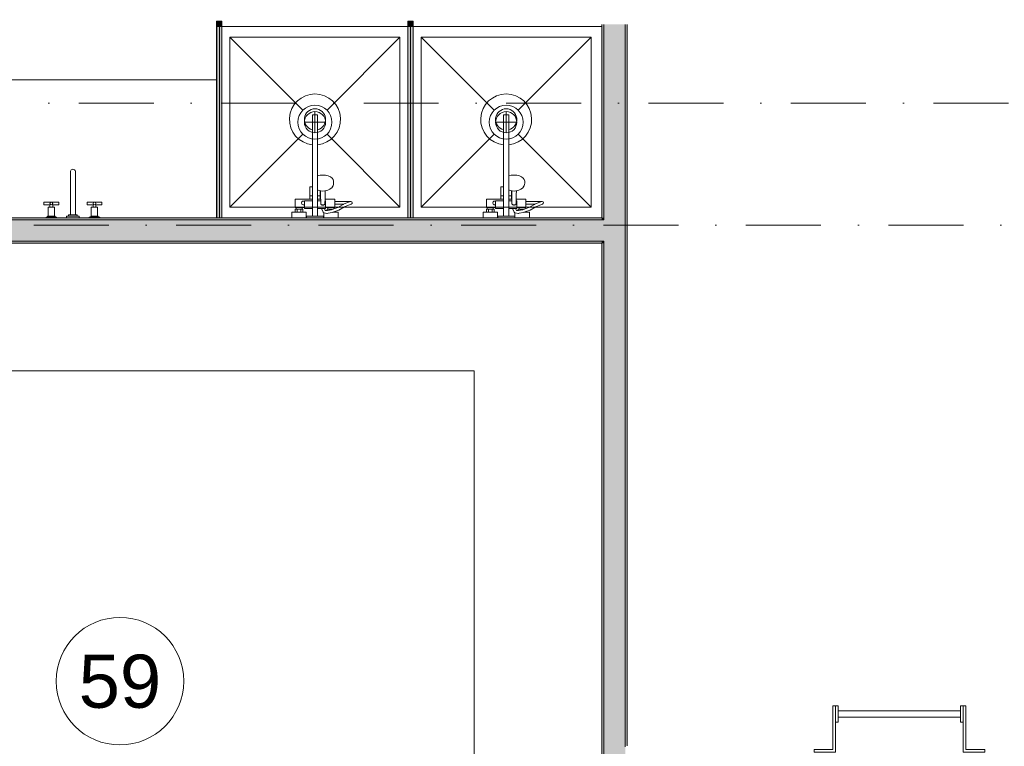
# Model space of a CAD drawing. Header units: millimetres. Extents: x -14761 to 157739, y -22400 to 107990.
# Tile 136 of 256: x 109640 to 114274, y 23972 to 27393. Entities that reach past the tile are written whole.
import ezdxf

# ---------------------------------------------------------------- set-up
doc = ezdxf.new("R2010")
doc.units = ezdxf.units.MM
doc.header["$MEASUREMENT"] = 0
doc.linetypes.add('Штриховая', pattern=[564.444447, 282.222223, -282.222223])
doc.linetypes.add('Штрихпунктирная', pattern=[670.277762, 352.777767, -176.388884, 0, -141.111112])
for name, color, linetype in [('Интерьер - конструкции мебели', 7, 'Continuous'), ('Интерьер - Оборудование', 7, 'Continuous'), ('Интерьер - Сантехника', 7, 'Continuous'), ('Конструктив - Стены Блок 100 нов', 7, 'Continuous'), ('Элемент Модели - Зона', 7, 'Continuous'), ('Элемент Модели - Оси', 7, 'Continuous')]:
    doc.layers.add(name, color=color, linetype=linetype)
doc.styles.add('СГЕНЕРИР_СТИЛЬ_1', font='txt')

msp = doc.modelspace()

# ---------------------------------------------------------------- hatches: boundary and pattern name
at = {"layer": 'Интерьер - Оборудование', "linetype": 'Continuous', "lineweight": 0, "true_color": 0x666666}
for points in [[(110592.1, 27385), (110567.1, 27385), (110567.1, 27360), (110592.1, 27360)], [(111492.1, 27385), (111467.1, 27385), (111467.1, 27360), (111492.1, 27360)]]:
    msp.add_hatch(color=251, dxfattribs=at).paths.add_polyline_path(points)
at = {"layer": 'Интерьер - Оборудование', "linetype": 'Continuous', "lineweight": 0, "true_color": 0x000000}
for points in [[(110591.6, 26460), (110591.6, 27360), (110567.6, 27360), (110567.6, 26460)], [(111491.6, 26460), (111491.6, 27360), (111467.6, 27360), (111467.6, 26460)]]:
    msp.add_hatch(color=18, dxfattribs=at).paths.add_polyline_path(points)
at = {"layer": 'Конструктив - Стены Блок 100 нов', "linetype": 'Continuous', "lineweight": 0, "true_color": 0x000000}
for points in [[(112390, 26460), (112390, 27370), (112380, 27370), (112380, 26460)], [(112490, 26450), (112490, 27370), (112390, 27370), (112390, 26450)], [(112500, 23974.7), (112500, 27370), (112490, 27370), (112490, 23974.7)], [(112380, 26460), (108300, 26460), (108300, 26450), (112380, 26450)], [(108300, 26350), (112380, 26350), (112380, 26450), (108300, 26450)], [(112380, 26460), (112380, 26450), (112390, 26450), (112390, 26460)], [(112380, 26450), (112380, 26350), (112390, 26350), (112390, 26450)], [(112390, 26450), (112390, 26350), (112490, 26350), (112490, 26450)], [(107920, 26340), (112380, 26340), (112380, 26350), (107920, 26350)], [(112380, 26350), (112380, 26340), (112390, 26340), (112390, 26350)], [(112380, 26340), (112380, 21180.1), (112390, 21180.1), (112390, 26340)], [(112390, 26350), (112390, 21180.1), (112490, 21180.1), (112490, 26350)]]:
    msp.add_hatch(color=18, dxfattribs=at).paths.add_polyline_path(points)

# ---------------------------------------------------------------- linework, layer by layer
at = {"layer": 'Интерьер - конструкции мебели', "color": 7, "linetype": 'Continuous', "lineweight": 15, "flags": 128}
for points in [[(108300, 26460), (110567.6, 26460), (110567.6, 27110), (108300, 27110)], [(107900, 26340), (107900, 22780.1), (108500.3, 22780.1), (108500.3, 25740.2), (111780, 25740.2), (111780, 21180.1), (112380, 21180.1), (112380, 26340)]]:
    msp.add_lwpolyline(points, close=True, dxfattribs=at)
at = {"layer": 'Интерьер - Оборудование', "color": 7, "linetype": 'Continuous', "lineweight": 15}
for p, q in [((110567.1, 27360), (110567.1, 26460)), ((110567.6, 27360), (110567.1, 27360)), ((110591.6, 27360), (110592.1, 27360)), ((110592.1, 27360), (110592.1, 26460)), ((111467.1, 27360), (111467.1, 26460)), ((111467.6, 27360), (111467.1, 27360)), ((111491.6, 27360), (111492.1, 27360)), ((111492.1, 27360), (111492.1, 26460)), ((111018, 26803.6), (111018, 26945)), ((111018, 26945), (111042, 26945)), ((111042, 26803.6), (111042, 26945)), ((111918, 26803.6), (111918, 26945)), ((111918, 26945), (111942, 26945)), ((111942, 26803.6), (111942, 26945)), ((111042, 26657), (111042, 26504)), ((111942, 26657), (111942, 26504)), ((111018, 26504), (111018, 26605)), ((111042.1, 26602.4), (111042, 26602.3)), ((111918, 26504), (111918, 26605)), ((111942.1, 26602.4), (111942, 26602.3)), ((111005, 26563), (111018, 26563)), ((111044.2, 26590.2), (111042, 26591.2)), ((111042, 26588.3), (111042.1, 26588.3)), ((111055, 26563), (111042, 26563)), ((111049.4, 26588.8), (111044.2, 26590.2)), ((111057.9, 26586.8), (111049.4, 26588.8)), ((111055, 26548), (111055, 26587.5)), ((111056, 26587.3), (111056.5, 26569.1)), ((111056.5, 26569.1), (111057, 26526.8)), ((111067, 26586.1), (111057.9, 26586.8)), ((111076.1, 26586.8), (111067, 26586.1)), ((111078, 26587.3), (111076.1, 26586.8)), ((111905, 26563), (111918, 26563)), ((111944.2, 26590.2), (111942, 26591.2)), ((111942, 26588.3), (111942.1, 26588.3)), ((111955, 26563), (111942, 26563)), ((111949.4, 26588.8), (111944.2, 26590.2)), ((111957.9, 26586.8), (111949.4, 26588.8)), ((111955, 26548), (111955, 26587.5)), ((111956, 26587.3), (111956.5, 26569.1)), ((111956.5, 26569.1), (111957, 26526.8)), ((111967, 26586.1), (111957.9, 26586.8)), ((111976.1, 26586.8), (111967, 26586.1)), ((111978, 26587.3), (111976.1, 26586.8)), ((109782.6, 26521), (109784.5, 26522.9)), ((109782.6, 26510), (109795.6, 26510)), ((109795.6, 26521), (109793.7, 26522.9)), ((109985.6, 26521), (109987.5, 26522.9)), ((109998.6, 26510), (109985.6, 26510)), ((109998.6, 26521), (109996.7, 26522.9)), ((110980, 26508), (110980, 26540)), ((110980, 26540), (111018, 26540)), ((111005, 26548), (111018, 26548)), ((111056.7, 26548), (111042, 26548)), ((111056.8, 26540), (111042, 26540)), ((111057, 26526.8), (111057.2, 26525.2)), ((111057.2, 26525.2), (111057.9, 26523.7)), ((111057.9, 26523.7), (111059.1, 26522.3)), ((111059.1, 26522.3), (111060.5, 26521.3)), ((111060.5, 26521.3), (111062, 26520.8)), ((111062, 26520.8), (111062, 26520.8)), ((111064.4, 26519.6), (111062, 26520.8)), ((111062, 26520.8), (111062.2, 26520.7)), ((111062.2, 26520.7), (111064, 26520.5)), ((111064, 26520.5), (111070, 26520.5)), ((111067, 26519.2), (111064.4, 26519.6)), ((111069.6, 26519.6), (111067, 26519.2)), ((111072, 26520.8), (111069.6, 26519.6)), ((111070, 26520.5), (111071.8, 26520.7)), ((111071.8, 26520.7), (111072, 26520.8)), ((111072, 26520.8), (111073.5, 26521.3)), ((111072, 26520.8), (111072, 26520.8)), ((111073.5, 26521.3), (111074.9, 26522.3)), ((111074.9, 26522.3), (111076.1, 26523.7)), ((111076.1, 26523.7), (111076.8, 26525.2)), ((111076.8, 26525.2), (111077, 26526.8)), ((111077.3, 26548), (111077, 26526.8)), ((111080, 26540), (111077.2, 26540)), ((111080, 26540), (111080, 26508)), ((111080, 26518.5), (111080, 26515.1)), ((111080, 26515.1), (111080, 26512)), ((111080, 26512), (111080, 26509.3)), ((111123, 26523.5), (111123, 26536.5)), ((111183.4, 26531.8), (111164.4, 26523.5)), ((111197, 26536.2), (111183.4, 26531.8)), ((111197, 26536.2), (111199, 26536.5)), ((111880, 26508), (111880, 26540)), ((111880, 26540), (111918, 26540)), ((111905, 26548), (111918, 26548)), ((111956.7, 26548), (111942, 26548)), ((111956.8, 26540), (111942, 26540)), ((111957, 26526.8), (111957.2, 26525.2)), ((111957.2, 26525.2), (111957.9, 26523.7)), ((111957.9, 26523.7), (111959.1, 26522.3)), ((111959.1, 26522.3), (111960.5, 26521.3)), ((111960.5, 26521.3), (111962, 26520.8)), ((111962, 26520.8), (111962, 26520.8)), ((111964.4, 26519.6), (111962, 26520.8)), ((111962, 26520.8), (111962.2, 26520.7)), ((111962.2, 26520.7), (111964, 26520.5)), ((111964, 26520.5), (111970, 26520.5)), ((111967, 26519.2), (111964.4, 26519.6)), ((111969.6, 26519.6), (111967, 26519.2)), ((111972, 26520.8), (111969.6, 26519.6)), ((111970, 26520.5), (111971.8, 26520.7)), ((111971.8, 26520.7), (111972, 26520.8)), ((111972, 26520.8), (111973.5, 26521.3)), ((111972, 26520.8), (111972, 26520.8)), ((111973.5, 26521.3), (111974.9, 26522.3)), ((111974.9, 26522.3), (111976.1, 26523.7)), ((111976.1, 26523.7), (111976.8, 26525.2)), ((111976.8, 26525.2), (111977, 26526.8)), ((111977.3, 26548), (111977, 26526.8)), ((111980, 26540), (111977.2, 26540)), ((111980, 26540), (111980, 26508)), ((111980, 26518.5), (111980, 26515.1)), ((111980, 26515.1), (111980, 26512)), ((111980, 26512), (111980, 26509.3)), ((112023, 26523.5), (112023, 26536.5)), ((112083.4, 26531.8), (112064.4, 26523.5)), ((112097, 26536.2), (112083.4, 26531.8)), ((112097, 26536.2), (112099, 26536.5)), ((109806.6, 26463.5), (109771.6, 26463.5)), ((109774.1, 26467), (109804.1, 26467)), ((109974.6, 26463.5), (110009.6, 26463.5)), ((110007.1, 26467), (109977.1, 26467)), ((110937, 26486), (110973, 26486)), ((110941, 26508), (110969, 26508)), ((110941, 26500), (110969, 26500)), ((110946, 26486), (110946, 26500)), ((110964, 26486), (110964, 26500)), ((111018, 26468), (111042, 26468)), ((111074.5, 26504), (111060.6, 26504)), ((111071.5, 26483), (111071, 26483.2)), ((111072.8, 26482.7), (111071.5, 26483)), ((111085.9, 26480.6), (111072.8, 26482.7)), ((111087.2, 26480.5), (111085.9, 26480.6)), ((111088.4, 26493.9), (111086.8, 26493.6)), ((111091.7, 26481.4), (111087.2, 26480.5)), ((111107.5, 26497.6), (111088.4, 26493.9)), ((111119, 26508), (111091, 26508)), ((111091, 26500), (111096, 26500)), ((111111, 26485), (111091.7, 26481.4)), ((111096, 26500), (111114, 26500)), ((111096, 26495.3), (111096, 26500)), ((111119, 26501.6), (111107.5, 26497.6)), ((111123, 26489.3), (111111, 26485)), ((111112.1, 26485.5), (111112.1, 26485.5)), ((111113.7, 26486), (111123, 26486)), ((111114, 26500), (111114.4, 26500)), ((111114, 26499.9), (111114, 26500)), ((111837, 26486), (111873, 26486)), ((111841, 26508), (111869, 26508)), ((111841, 26500), (111869, 26500)), ((111846, 26486), (111846, 26500)), ((111864, 26486), (111864, 26500)), ((111918, 26468), (111942, 26468)), ((111974.5, 26504), (111960.6, 26504)), ((111971.5, 26483), (111971, 26483.2)), ((111972.8, 26482.7), (111971.5, 26483)), ((111985.9, 26480.6), (111972.8, 26482.7)), ((111987.2, 26480.5), (111985.9, 26480.6)), ((111988.4, 26493.9), (111986.8, 26493.6)), ((111991.7, 26481.4), (111987.2, 26480.5)), ((112007.5, 26497.6), (111988.4, 26493.9)), ((112019, 26508), (111991, 26508)), ((111991, 26500), (111996, 26500)), ((112011, 26485), (111991.7, 26481.4)), ((111996, 26500), (112014, 26500)), ((111996, 26495.3), (111996, 26500)), ((112019, 26501.6), (112007.5, 26497.6)), ((112023, 26489.3), (112011, 26485)), ((112012.1, 26485.5), (112012.1, 26485.5)), ((112013.7, 26486), (112023, 26486)), ((112014, 26500), (112014.4, 26500)), ((112014, 26499.9), (112014, 26500)), ((110567.1, 26460), (110567.6, 26460)), ((110592.1, 26460), (110591.6, 26460)), ((111467.1, 26460), (111467.6, 26460)), ((111492.1, 26460), (111491.6, 26460))]:
    msp.add_line(p, q, dxfattribs=at)
at = {"layer": 'Интерьер - Оборудование', "color": 7, "linetype": 'Continuous', "lineweight": 15, "flags": 128}
for points in [[(110592.1, 27385), (110592.1, 27360), (110567.1, 27360), (110567.1, 27385)], [(110591.6, 26460), (110567.6, 26460), (110567.6, 27360), (110591.6, 27360)], [(111492.1, 27385), (111492.1, 27360), (111467.1, 27360), (111467.1, 27385)], [(111491.6, 26460), (111467.6, 26460), (111467.6, 27360), (111491.6, 27360)], [(109804.1, 26510), (109804.1, 26467), (109806.6, 26467), (109806.6, 26463.5), (109814.1, 26463.5), (109814.1, 26460), (109764.1, 26460), (109764.1, 26463.5), (109771.6, 26463.5), (109771.6, 26467), (109774.1, 26467), (109774.1, 26510), (109782.6, 26510), (109782.6, 26521), (109754.1, 26521), (109754.1, 26534), (109824.1, 26534), (109824.1, 26521), (109795.6, 26521), (109795.6, 26510)], [(109977.1, 26510), (109977.1, 26467), (109974.6, 26467), (109974.6, 26463.5), (109967.1, 26463.5), (109967.1, 26460), (110017.1, 26460), (110017.1, 26463.5), (110009.6, 26463.5), (110009.6, 26467), (110007.1, 26467), (110007.1, 26510), (109998.6, 26510), (109998.6, 26521), (110027.1, 26521), (110027.1, 26534), (109957.1, 26534), (109957.1, 26521), (109985.6, 26521), (109985.6, 26510)], [(111119, 26508), (111119, 26501.6), (111136.9, 26508), (111163, 26522.9), (111164.4, 26523.5), (111123, 26523.5), (111123, 26508)], [(112019, 26508), (112019, 26501.6), (112036.9, 26508), (112063, 26522.9), (112064.4, 26523.5), (112023, 26523.5), (112023, 26508)], [(109920.6, 26467), (109860.6, 26467), (109860.6, 26460), (109920.6, 26460)], [(109910.6, 26474), (109870.6, 26474), (109870.6, 26467), (109910.6, 26467)], [(111080, 26504), (111074.5, 26504), (111078.2, 26495), (111086.8, 26493.6), (111087, 26493.6), (111087, 26500), (111091, 26500), (111091, 26508), (111080, 26508)], [(111980, 26504), (111974.5, 26504), (111978.2, 26495), (111986.8, 26493.6), (111987, 26493.6), (111987, 26500), (111991, 26500), (111991, 26508), (111980, 26508)], [(113378.8, 23944.7), (113378.8, 23957.4), (113467.7, 23957.4), (113467.7, 24162.8), (113480.4, 24162.8), (113480.4, 23944.7)], [(113480.4, 24162.8), (113493.1, 24162.8), (113493.1, 24086.6), (113480.4, 24086.6)], [(114080.4, 24086.6), (114067.7, 24086.6), (114067.7, 24162.8), (114080.4, 24162.8)], [(114080.4, 23944.7), (114080.4, 24162.8), (114093.1, 24162.8), (114093.1, 23957.4), (114182, 23957.4), (114182, 23944.7)], [(114067.7, 24139.7), (114067.7, 24109.7), (113493.1, 24109.7), (113493.1, 24139.7)]]:
    msp.add_lwpolyline(points, close=True, dxfattribs=at)
for points in [[(111018, 26803.6, -19.949874), (111042, 26803.6), (111042, 26657), (111054.1, 26659.9), (111067, 26660.9), (111079.9, 26659.9), (111092, 26657), (111102.4, 26652.5), (111110.3, 26646.5), (111115.3, 26639.6), (111117, 26632.2), (111117, 26621.6), (111116.5, 26618.4), (111114.8, 26611), (111113.4, 26608.3), (111108.6, 26601.6), (111106.5, 26599.8), (111099.2, 26594.4), (111089.8, 26590.2), (111084.6, 26588.8), (111078, 26587.3), (111077.5, 26569.1), (111077.3, 26548), (111123, 26548), (111123, 26536.5), (111199, 26536.5, -0.853753), (111201, 26523.8), (111188.2, 26519.6), (111169, 26511.3), (111142.3, 26496.1), (111123, 26489.3), (111123, 26486), (111139, 26486), (111139, 26460), (111071, 26460), (111071, 26483.2), (111070.4, 26483.5), (111069.3, 26484.2), (111068.5, 26485.1), (111067.8, 26486.2), (111060.4, 26504), (111042, 26504), (111042, 26468), (111070, 26468), (111070, 26460), (110990, 26460), (110990, 26468), (111018, 26468), (111018, 26504), (110980, 26504), (110980, 26508), (110969, 26508), (110969, 26500), (110973, 26500), (110973, 26486), (110989, 26486), (110989, 26460), (110921, 26460), (110921, 26486), (110937, 26486), (110937, 26500), (110941, 26500), (110941, 26508), (110937, 26508), (110937, 26548), (111005, 26548), (111005, 26605), (111005.6, 26605), (111007.2, 26605), (111009.6, 26605), (111012.9, 26605), (111016.9, 26605), (111018, 26605)], [(111918, 26803.6, -19.949874), (111942, 26803.6), (111942, 26657), (111954.1, 26659.9), (111967, 26660.9), (111979.9, 26659.9), (111992, 26657), (112002.4, 26652.5), (112010.3, 26646.5), (112015.3, 26639.6), (112017, 26632.2), (112017, 26621.6), (112016.5, 26618.4), (112014.8, 26611), (112013.4, 26608.3), (112008.6, 26601.6), (112006.5, 26599.8), (111999.2, 26594.4), (111989.8, 26590.2), (111984.6, 26588.8), (111978, 26587.3), (111977.5, 26569.1), (111977.3, 26548), (112023, 26548), (112023, 26536.5), (112099, 26536.5, -0.853753), (112101, 26523.8), (112088.2, 26519.6), (112069, 26511.3), (112042.3, 26496.1), (112023, 26489.3), (112023, 26486), (112039, 26486), (112039, 26460), (111971, 26460), (111971, 26483.2), (111970.4, 26483.5), (111969.3, 26484.2), (111968.5, 26485.1), (111967.8, 26486.2), (111960.4, 26504), (111942, 26504), (111942, 26468), (111970, 26468), (111970, 26460), (111890, 26460), (111890, 26468), (111918, 26468), (111918, 26504), (111880, 26504), (111880, 26508), (111869, 26508), (111869, 26500), (111873, 26500), (111873, 26486), (111889, 26486), (111889, 26460), (111821, 26460), (111821, 26486), (111837, 26486), (111837, 26500), (111841, 26500), (111841, 26508), (111837, 26508), (111837, 26548), (111905, 26548), (111905, 26605), (111905.6, 26605), (111907.2, 26605), (111909.6, 26605), (111912.9, 26605), (111916.9, 26605), (111918, 26605)], [(109878.6, 26474), (109902.6, 26474), (109902.6, 26679.1, 0.759247), (109878.6, 26679.1)]]:
    msp.add_lwpolyline(points, format="xyb", close=True, dxfattribs=at)
at = {"layer": 'Интерьер - Оборудование', "color": 7, "linetype": 'Continuous', "lineweight": 15}
for centre in [(109789.1, 26527.5), (109992.1, 26527.5)]:
    msp.add_circle(centre, 6.5, dxfattribs=at)
for centre, radius, start, end in [((111030, 26923), 50, 283.8865, 256.1135), ((111930, 26923), 50, 283.8865, 256.1135), ((110975.5, 26530), 9, 60, 300), ((111875.5, 26530), 9, 60, 300)]:
    msp.add_arc(centre, radius, start, end, dxfattribs=at)
at = {"layer": 'Интерьер - Сантехника', "color": 7, "linetype": 'Continuous', "lineweight": 15}
for p, q in [((111430, 27310), (110630, 27310)), ((110630, 27310), (110630, 26510)), ((110630, 27310), (110973.4, 26966.6)), ((111430, 27310), (111086.6, 26966.6)), ((111430, 26510), (111430, 27310)), ((112330, 27310), (111530, 27310)), ((111530, 27310), (111530, 26510)), ((111530, 27310), (111873.4, 26966.6)), ((112330, 27310), (111986.6, 26966.6)), ((112330, 26510), (112330, 27310)), ((111030, 26960), (111030, 26860)), ((111930, 26960), (111930, 26860)), ((111080, 26910), (110980, 26910)), ((111980, 26910), (111880, 26910)), ((110630, 26510), (110973.4, 26853.4)), ((111430, 26510), (111086.6, 26853.4)), ((111530, 26510), (111873.4, 26853.4)), ((112330, 26510), (111986.6, 26853.4)), ((110630, 26510), (111430, 26510)), ((111530, 26510), (112330, 26510))]:
    msp.add_line(p, q, dxfattribs=at)
at = {"layer": 'Интерьер - Сантехника', "color": 7, "linetype": 'Continuous', "lineweight": 15, "flags": 128}
for points in [[(111480, 27360), (110580, 27360), (110580, 26460), (111480, 26460)], [(112380, 27360), (111480, 27360), (111480, 26460), (112380, 26460)]]:
    msp.add_lwpolyline(points, close=True, dxfattribs=at)
at = {"layer": 'Интерьер - Сантехника', "color": 7, "linetype": 'Continuous', "lineweight": 15}
for centre, radius in [((111030, 26910), 80), ((111930, 26910), 80), ((111030, 26910), 50), ((111930, 26910), 50)]:
    msp.add_circle(centre, radius, dxfattribs=at)
at = {"layer": 'Конструктив - Стены Блок 100 нов', "color": 251, "linetype": 'Continuous', "lineweight": 20, "true_color": 0x575757}
for p, q in [((112390, 27370), (112390, 26450)), ((112490, 26450), (112490, 27370)), ((112380, 26450), (108300, 26450)), ((112390, 26450), (112380, 26450)), ((112390, 26450), (112380, 26450)), ((112490, 26350), (112490, 26450)), ((108300, 26350), (112380, 26350)), ((112380, 26350), (112390, 26350)), ((112380, 26350), (112390, 26350)), ((112390, 26350), (112390, 21180.1)), ((112490, 23974.7), (112490, 26350)), ((112490, 23974.7), (112490, 23969.7))]:
    msp.add_line(p, q, dxfattribs=at)
at = {"layer": 'Конструктив - Стены Блок 100 нов', "color": 251, "linetype": 'Continuous', "lineweight": 20, "true_color": 0x575757, "flags": 128}
for points in [[(112380, 27370), (112380, 26460)], [(112500, 23974.7), (112500, 27370)], [(112380, 26460), (108300, 26460)], [(107920, 26340), (112380, 26340)], [(112380, 26340), (112380, 21180.1)]]:
    msp.add_lwpolyline(points, dxfattribs=at)
at = {"layer": 'Элемент Модели - Зона', "color": 7, "linetype": 'Штриховая', "lineweight": 15, "flags": 128}
for points in [[(36150, 44957.4), (36110, 44957.4), (36110, 36320), (41880.3, 36320), (41880.3, 39141.6), (45142.5, 42405.1), (45156.7, 42391), (45156.7, 42420), (63300, 42420), (63300, 42400), (77399.7, 42400), (77399.7, 42420), (114081.4, 42420), (117316.7, 39176.5), (117320.1, 38841.9), (117320.1, 36305), (117360, 36305), (117360, 34300), (117120, 34300), (117120, 35700), (116700, 35700), (116700, 36100), (108300, 36100), (108300, 35700), (107700, 35700), (107700, 36100), (99320, 36100), (99320, 26970), (107700, 26970), (107700, 27650), (108300, 27650), (108300, 26460), (112380, 26460), (112380, 27370), (112500, 27370), (112500, 21180.1), (117120, 21180.1), (117120, 26250), (116650, 26250), (116650, 27750), (117120, 27750), (117120, 32800), (117360, 32800), (117360, 20150.1), (117120, 20150.1), (117120, 20940.1), (99320, 20940.1), (99320, 14650.1), (117120, 14650.1), (117120, 17700.1), (116700.1, 17700.1), (116700.1, 18325.6), (117120, 18325.6), (117120, 18650.1), (117360, 18650.1), (117360, 18320.1), (120850, 18320.1), (120850, 37205.1), (120238.9, 37205.1), (120238.9, 45000), (125700, 45000), (125700, 45300), (126300, 45300), (126300, 45000), (141025, 45000), (141025, 45100), (140125, 45100), (140125, 47500), (132700, 47500), (132700, 53680), (130530, 53680), (130530, 54300), (129182.9, 54300), (126300, 54300), (126300, 53700), (125700, 53700), (125700, 54212.5), (124799.8, 54212.5), (117300, 54212.5), (117300, 53700), (116700, 53700), (116700, 54212.5), (108300, 54212.5), (108300, 53700), (107700, 53700), (107700, 54212.5), (99300, 54212.5), (99300, 53700), (98700, 53700), (98700, 54212.5), (90650, 54212.5), (90650, 53700), (90050, 53700), (89950, 53700), (89950, 48632.8), (77450.1, 48632.8), (77450.1, 53800), (77450.1, 61690), (77460.1, 61690), (77460.1, 67850), (74720, 67850), (74720, 59730), (73964.5, 59730), (73964.5, 54212), (72300.1, 54212), (72300.1, 53700), (71700.1, 53700), (71700.1, 54212), (63300, 54212), (63300, 53700), (62700, 53700), (62700, 54212), (61025, 54212), (61025, 46500), (61025, 45000), (54300, 45000), (54300, 44700), (53700, 44700), (53700, 45000), (45300, 45000), (45300, 44700), (44700, 44700), (44700, 45000), (36750, 45000), (36750, 44700), (36150, 44700)], [(107920, 26340), (107920, 21180.1), (112380, 21180.1), (112380, 26340)]]:
    msp.add_lwpolyline(points, close=True, dxfattribs=at)
at = {"layer": 'Элемент Модели - Зона', "color": 7, "linetype": 'Continuous', "lineweight": 15, "flags": 128}
msp.add_lwpolyline([(110412, 24278.9, 1), (109812, 24278.9, 1)], format="xyb", close=True, dxfattribs=at)
at = {"layer": 'Элемент Модели - Оси', "color": 7, "linetype": 'Штрихпунктирная', "lineweight": 15}
for p, q in [((-12760.6, 27000), (155650, 27000)), ((-12302.2, 26425), (155191.7, 26425))]:
    msp.add_line(p, q, dxfattribs=at)

# ---------------------------------------------------------------- texts
at = {"layer": 'Элемент Модели - Зона', "color": 7, "lineweight": 15, "insert": (110112, 24276.8), "char_height": 250, "attachment_point": 5, "style": 'СГЕНЕРИР_СТИЛЬ_1'}
msp.add_mtext('\\A1;{\\pqc;\\fArial|b0|i0|c204|p38;59}', dxfattribs=at)

doc.saveas('drawing.dxf')
